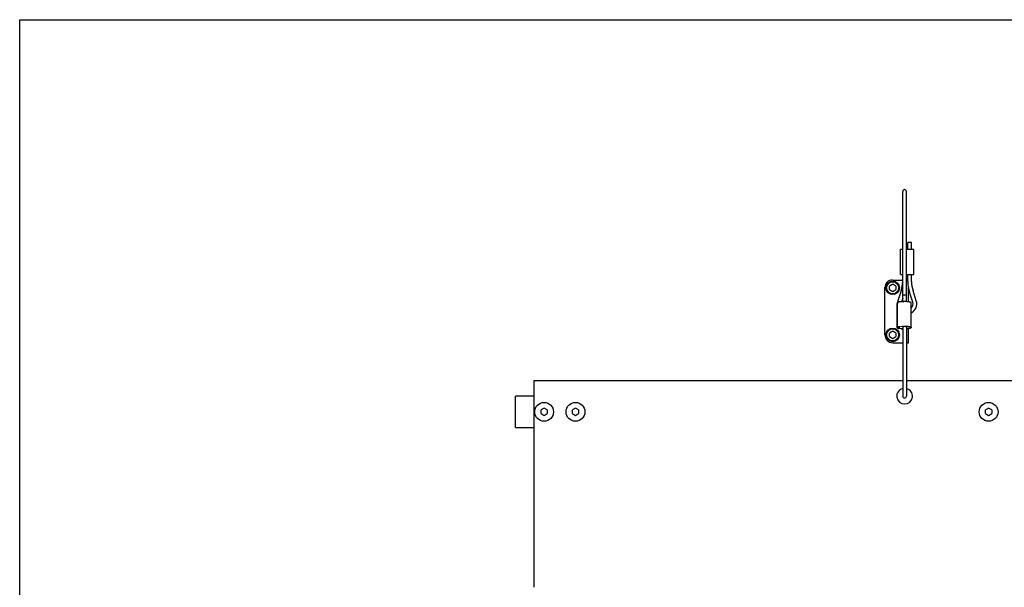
# Model space of a CAD drawing. Header units: inches. Extents: x 0 to 44, y 0 to 34.
# Tile 4 of 7: x 0 to 15.7, y 25 to 34. Entities that reach past the tile are written whole.
import ezdxf

# ---------------------------------------------------------------- set-up
doc = ezdxf.new("R2010")
doc.units = ezdxf.units.IN
doc.header["$LTSCALE"] = 2.42
doc.header["$MEASUREMENT"] = 0
doc.layers.get('0').update_dxf_attribs({"linetype": 'CONTINUOUS'})
for name, color, linetype in [('300774M_BL0', 7, 'CONTINUOUS'), ('301300_BL1', 7, 'CONTINUOUS'), ('804_506_BL17', 7, 'CONTINUOUS'), ('807_1085_BL18', 7, 'CONTINUOUS'), ('807_1085_BL19', 7, 'CONTINUOUS'), ('807_1086_BL12', 7, 'CONTINUOUS'), ('910408M_BL14', 7, 'CONTINUOUS'), ('910408M_BL2', 7, 'CONTINUOUS'), ('910408M_BL3', 7, 'CONTINUOUS'), ('920306M_BL15', 7, 'CONTINUOUS'), ('920306M_BL16', 7, 'CONTINUOUS')]:
    doc.layers.add(name, color=color, linetype=linetype)

# ---------------------------------------------------------------- blocks, each defined once
blk = doc.blocks.new('300774M_BL0', base_point=(8.192, 21.218))
at = {"layer": '300774M_BL0', "color": 7, "linetype": 'CONTINUOUS'}
for p, q in [((7.906, 27.5), (7.906, 28)), ((8.206, 28), (7.906, 28)), ((7.906, 27.5), (8.206, 27.5)), ((7.906, 14.686), (7.906, 14.436)), ((7.906, 14.686), (8.205, 14.686)), ((7.906, 14.436), (8.287, 14.436)), ((8.286, 14.439), (8.279, 14.436)), ((8.286, 14.439), (8.286, 14.439)), ((8.287, 14.436), (8.287, 14.436)), ((8.287, 14.436), (8.287, 14.436)), ((8.444, 14.437), (8.442, 14.437)), ((8.443, 14.437), (8.444, 14.436)), ((8.444, 14.436), (8.444, 14.437)), ((8.444, 14.436), (8.477, 14.436)), ((8.452, 14.436), (8.446, 14.438))]:
    blk.add_line(p, q, dxfattribs=at)
blk.add_arc((8.344, 14.124), 0.331, 72.0918, 72.2329, dxfattribs=at)
for points, knots in [([(8.365, 14.452), (8.357, 14.452), (8.341, 14.451), (8.319, 14.447), (8.301, 14.443), (8.291, 14.44), (8.286, 14.439)], [0, 0, 0, 0, 0.309934, 0.594199, 0.830705, 1, 1, 1, 1]), ([(8.445, 14.439), (8.44, 14.44), (8.43, 14.443), (8.416, 14.447), (8.402, 14.449), (8.39, 14.451), (8.378, 14.452), (8.37, 14.452), (8.365, 14.452)], [0, 0, 0, 0, 0.169187, 0.405635, 0.543117, 0.689959, 0.84335, 1, 1, 1, 1]), ([(8.365, 14.449), (8.363, 14.449), (8.358, 14.449), (8.349, 14.448), (8.338, 14.447), (8.325, 14.446), (8.311, 14.443), (8.299, 14.44), (8.29, 14.437), (8.287, 14.436)], [0, 0, 0, 0, 0.091, 0.181342, 0.356635, 0.520223, 0.667066, 0.89237, 1, 1, 1, 1]), ([(8.442, 14.437), (8.439, 14.438), (8.43, 14.44), (8.413, 14.444), (8.395, 14.447), (8.379, 14.449), (8.37, 14.449), (8.365, 14.449)], [0, 0, 0, 0, 0.129937, 0.359396, 0.660353, 0.827681, 1, 1, 1, 1])]:
    blk.add_open_spline(points, degree=3, knots=knots, dxfattribs=at)
blk = doc.blocks.new('301300_BL1', base_point=(21.493, 20.123))
at = {"layer": '301300_BL1', "color": 7, "linetype": 'CONTINUOUS'}
for p, q in [((8.206, 24.954), (8.206, 28.25)), ((8.206, 28.25), (14.085, 28.25)), ((14.145, 28.25), (16.115, 28.25)), ((8.206, 24.953), (8.206, 24.954))]:
    blk.add_line(p, q, dxfattribs=at)
blk.add_arc((14.115, 28), 0.125, 103.9494, 76.05, dxfattribs=at)
blk = doc.blocks.new('910408M_BL2', base_point=(8.364, 21.342))
at = {"layer": '910408M_BL2', "color": 7, "linetype": 'CONTINUOUS'}
for p, q in [((8.365, 27.807), (8.316, 27.779)), ((8.415, 27.779), (8.365, 27.807)), ((8.316, 27.722), (8.316, 27.779)), ((8.316, 27.722), (8.365, 27.693)), ((8.365, 27.693), (8.415, 27.722)), ((8.415, 27.779), (8.415, 27.722)), ((8.216, 14.806), (8.216, 14.791)), ((8.515, 14.806), (8.216, 14.806)), ((8.425, 14.878), (8.306, 14.878)), ((8.515, 14.806), (8.515, 14.791))]:
    blk.add_line(p, q, dxfattribs=at)
blk.add_circle((8.365, 27.75), 0.15, dxfattribs=at)
for centre, start, end in [((8.306, 14.785), 90.0001, 166.7094), ((8.425, 14.785), 13.2906, 89.9999)]:
    blk.add_arc(centre, 0.093, start, end, dxfattribs=at)
blk = doc.blocks.new('910408M_BL3', base_point=(8.864, 21.342))
at = {"layer": '910408M_BL3', "color": 7, "linetype": 'CONTINUOUS'}
for p, q in [((8.865, 27.807), (8.816, 27.779)), ((8.915, 27.779), (8.865, 27.807)), ((8.816, 27.722), (8.816, 27.779)), ((8.816, 27.722), (8.865, 27.693)), ((8.865, 27.693), (8.915, 27.722)), ((8.915, 27.779), (8.915, 27.722)), ((8.716, 14.806), (8.716, 14.791)), ((9.015, 14.806), (8.716, 14.806)), ((8.925, 14.878), (8.806, 14.878)), ((9.015, 14.806), (9.015, 14.791))]:
    blk.add_line(p, q, dxfattribs=at)
blk.add_circle((8.865, 27.75), 0.15, dxfattribs=at)
for centre, start, end in [((8.806, 14.785), 90.0001, 166.7094), ((8.925, 14.785), 13.2906, 89.9999)]:
    blk.add_arc(centre, 0.093, start, end, dxfattribs=at)
blk = doc.blocks.new('807_1086_BL12', base_point=(25.826, 22.484))
at = {"layer": '807_1086_BL12', "color": 7, "linetype": 'CONTINUOUS'}
for p, q in [((14.085, 29.506), (14.085, 31.263)), ((14.145, 29.506), (14.145, 31.263)), ((14.26, 30.338), (14.145, 30.338)), ((14.165, 30.338), (14.165, 30.451)), ((14.225, 30.451), (14.165, 30.451)), ((14.225, 30.338), (14.225, 30.451)), ((14.26, 29.938), (14.26, 30.338)), ((14.145, 29.938), (14.26, 29.938)), ((14.165, 29.826), (14.165, 29.938)), ((14.225, 29.826), (14.225, 29.938)), ((14.061, 29.677), (14.008, 29.519)), ((14.085, 29.56), (14.067, 29.504)), ((14.246, 29.5), (14.193, 29.658)), ((14.302, 29.519), (14.25, 29.677)), ((14.078, 29.505), (14.061, 29.503)), ((14.004, 29.1), (14.004, 29.101)), ((14.061, 29.075), (14.021, 29.08)), ((14.085, 29.102), (14.085, 28)), ((14.145, 29.102), (14.145, 28))]:
    blk.add_line(p, q, dxfattribs=at)
for centre, radius, start, end in [((14.115, 31.263), 0.03, 0, 180), ((13.615, 29.826), 0.47, 341.5078, 360), ((14.695, 29.826), 0.53, 180, 198.4922), ((14.695, 29.826), 0.47, 180, 198.4922), ((14.155, 29.47), 0.155, 161.5078, 176.1598), ((14.113, 29.067), 0.439, 93.3002, 94.4783), ((14.115, 29.013), 0.494, 89.9925, 93.2529), ((14.115, 29.003), 0.503, 89.2982, 89.9998), ((14.115, 29.004), 0.502, 88.9172, 89.2985), ((14.155, 29.47), 0.155, 295.1194, 18.4922), ((14.155, 29.47), 0.095, 313.8448, 18.4922), ((14.102, 29.398), 0.326, 262.8689, 263.0068), ((14.105, 29.428), 0.356, 263.0276, 264.2562), ((14.108, 29.457), 0.385, 264.2524, 264.7275), ((14.112, 29.496), 0.424, 264.7557, 266.4591), ((14.118, 29.509), 0.437, 273.552, 274.0869), ((14.119, 29.5), 0.428, 274.0875, 274.2585), ((14.12, 29.492), 0.42, 274.2581, 274.5534), ((14.12, 29.483), 0.411, 274.5535, 274.8137), ((14.115, 28), 0.03, 180, 360)]:
    blk.add_arc(centre, radius, start, end, dxfattribs=at)
for points, knots in [([(14.115, 29.609), (14.114, 29.609), (14.11, 29.609), (14.104, 29.609), (14.099, 29.608), (14.095, 29.608), (14.092, 29.607), (14.091, 29.607), (14.089, 29.606), (14.088, 29.606), (14.087, 29.605), (14.086, 29.604), (14.086, 29.604), (14.085, 29.603), (14.085, 29.603)], [0, 0, 0, 0, 0.185031, 0.36379, 0.528944, 0.674818, 0.738996, 0.796658, 0.847363, 0.890854, 0.92716, 0.956597, 0.980123, 1, 1, 1, 1]), ([(14.145, 29.603), (14.145, 29.603), (14.145, 29.604), (14.145, 29.604), (14.144, 29.605), (14.143, 29.606), (14.142, 29.606), (14.14, 29.607), (14.139, 29.607), (14.136, 29.608), (14.132, 29.608), (14.127, 29.609), (14.121, 29.609), (14.117, 29.609), (14.115, 29.609)], [0, 0, 0, 0, 0.019876, 0.043405, 0.072844, 0.109146, 0.152637, 0.203346, 0.261007, 0.325184, 0.471061, 0.636222, 0.814982, 1, 1, 1, 1]), ([(14.17, 29.503), (14.162, 29.504), (14.148, 29.506), (14.133, 29.506), (14.125, 29.506)], [0, 0, 0, 0, 0.482337, 1, 1, 1, 1]), ([(14.004, 29.101), (14.004, 29.101), (14.004, 29.101), (14.004, 29.102), (14.004, 29.102), (14.005, 29.102)], [0, 0, 0, 0, 0.219812, 0.453184, 1, 1, 1, 1]), ([(14.007, 29.098), (14.007, 29.098), (14.006, 29.098), (14.005, 29.099), (14.004, 29.1), (14.004, 29.1)], [0, 0, 0, 0, 0.332805, 0.606317, 1, 1, 1, 1]), ([(14.004, 29.086), (14.004, 29.086), (14.004, 29.087), (14.004, 29.088), (14.005, 29.088), (14.007, 29.089), (14.008, 29.09), (14.01, 29.09), (14.012, 29.091), (14.015, 29.092), (14.02, 29.092), (14.026, 29.093), (14.032, 29.093), (14.037, 29.093), (14.039, 29.093)], [0, 0, 0, 0, 0.019879, 0.043393, 0.072782, 0.109078, 0.152571, 0.203241, 0.260893, 0.325096, 0.470997, 0.636148, 0.814874, 1, 1, 1, 1]), ([(14.021, 29.08), (14.02, 29.08), (14.017, 29.08), (14.014, 29.081), (14.011, 29.082), (14.008, 29.082), (14.006, 29.083), (14.005, 29.084), (14.004, 29.085), (14.004, 29.085), (14.004, 29.086), (14.004, 29.086), (14.004, 29.086)], [0, 0, 0, 0, 0.198432, 0.379493, 0.539918, 0.677405, 0.790847, 0.880051, 0.916197, 0.947426, 0.974805, 1, 1, 1, 1]), ([(14.005, 29.102), (14.005, 29.103), (14.006, 29.103), (14.007, 29.104), (14.009, 29.105), (14.011, 29.105), (14.015, 29.106), (14.019, 29.107), (14.021, 29.107)], [0, 0, 0, 0, 0.069243, 0.154773, 0.257188, 0.376235, 0.66143, 1, 1, 1, 1]), ([(14.039, 29.093), (14.036, 29.093), (14.029, 29.094), (14.022, 29.094), (14.016, 29.095), (14.013, 29.096), (14.01, 29.097), (14.008, 29.097), (14.007, 29.098)], [0, 0, 0, 0, 0.305034, 0.586803, 0.712066, 0.823881, 0.920349, 1, 1, 1, 1]), ([(14.115, 29.108), (14.114, 29.108), (14.11, 29.108), (14.104, 29.108), (14.099, 29.107), (14.095, 29.106), (14.092, 29.106), (14.091, 29.105), (14.089, 29.105), (14.088, 29.104), (14.087, 29.104), (14.086, 29.103), (14.086, 29.102), (14.085, 29.102), (14.085, 29.102)], [0, 0, 0, 0, 0.185031, 0.36379, 0.528944, 0.674818, 0.738996, 0.796658, 0.847363, 0.890854, 0.92716, 0.956597, 0.980123, 1, 1, 1, 1]), ([(14.115, 29.115), (14.122, 29.115), (14.136, 29.115), (14.155, 29.114), (14.171, 29.112), (14.182, 29.11), (14.19, 29.109), (14.196, 29.107), (14.203, 29.106), (14.208, 29.104), (14.212, 29.102), (14.216, 29.1), (14.218, 29.098), (14.219, 29.097), (14.22, 29.096), (14.22, 29.095), (14.22, 29.094), (14.22, 29.093)], [0, 0, 0, 0, 0.185192, 0.363667, 0.528756, 0.604466, 0.674699, 0.738875, 0.796502, 0.847181, 0.89069, 0.926979, 0.956392, 0.968825, 0.980002, 0.99025, 1, 1, 1, 1]), ([(14.145, 29.102), (14.145, 29.102), (14.145, 29.102), (14.145, 29.103), (14.144, 29.104), (14.143, 29.104), (14.142, 29.105), (14.14, 29.105), (14.139, 29.106), (14.136, 29.106), (14.132, 29.107), (14.127, 29.108), (14.121, 29.108), (14.117, 29.108), (14.115, 29.108)], [0, 0, 0, 0, 0.019876, 0.043405, 0.072844, 0.109146, 0.152637, 0.203346, 0.261007, 0.325184, 0.471061, 0.636222, 0.814982, 1, 1, 1, 1]), ([(14.22, 29.091), (14.219, 29.09), (14.219, 29.089), (14.217, 29.088), (14.215, 29.087), (14.213, 29.085), (14.21, 29.084), (14.205, 29.082), (14.199, 29.08), (14.189, 29.078), (14.179, 29.076), (14.167, 29.074), (14.159, 29.074), (14.155, 29.073)], [0, 0, 0, 0, 0.026034, 0.056334, 0.091535, 0.13199, 0.177851, 0.229117, 0.347515, 0.485986, 0.642593, 0.814874, 1, 1, 1, 1]), ([(14.22, 29.093), (14.22, 29.093), (14.22, 29.092), (14.22, 29.091), (14.22, 29.091)], [0, 0, 0, 0, 0.482888, 1, 1, 1, 1])]:
    blk.add_open_spline(points, degree=3, knots=knots, dxfattribs=at)
blk = doc.blocks.new('910408M_BL14', base_point=(15.454, 21.342))
at = {"layer": '910408M_BL14', "color": 7, "linetype": 'CONTINUOUS'}
for p, q in [((15.455, 27.807), (15.406, 27.779)), ((15.505, 27.779), (15.455, 27.807)), ((15.406, 27.722), (15.406, 27.779)), ((15.406, 27.722), (15.455, 27.693)), ((15.455, 27.693), (15.505, 27.722)), ((15.505, 27.779), (15.505, 27.722)), ((15.605, 14.806), (15.306, 14.806)), ((15.306, 14.806), (15.306, 14.791)), ((15.515, 14.878), (15.396, 14.878)), ((15.605, 14.806), (15.605, 14.791))]:
    blk.add_line(p, q, dxfattribs=at)
blk.add_circle((15.455, 27.75), 0.15, dxfattribs=at)
for centre, start, end in [((15.396, 14.785), 90.0001, 166.7094), ((15.515, 14.785), 13.2906, 89.9999)]:
    blk.add_arc(centre, 0.093, start, end, dxfattribs=at)
blk = doc.blocks.new('920306M_BL15', base_point=(25.091, 21.489))
at = {"layer": '920306M_BL15', "color": 7, "linetype": 'CONTINUOUS'}
for p, q in [((13.925, 29.783), (13.876, 29.755)), ((13.876, 29.698), (13.876, 29.755)), ((13.876, 29.698), (13.925, 29.67)), ((13.975, 29.755), (13.925, 29.783)), ((13.925, 29.67), (13.975, 29.698)), ((13.975, 29.755), (13.975, 29.698))]:
    blk.add_line(p, q, dxfattribs=at)
for radius in [0.108, 0.0965]:
    blk.add_circle((13.925, 29.726), radius, dxfattribs=at)
blk = doc.blocks.new('920306M_BL16', base_point=(24.691, 21.114))
at = {"layer": '920306M_BL16', "color": 7, "linetype": 'CONTINUOUS'}
for p, q in [((13.925, 29.033), (13.876, 29.005)), ((13.876, 28.948), (13.876, 29.005)), ((13.876, 28.948), (13.925, 28.92)), ((13.975, 29.005), (13.925, 29.033)), ((13.925, 28.92), (13.975, 28.948)), ((13.975, 29.005), (13.975, 28.948))]:
    blk.add_line(p, q, dxfattribs=at)
for radius in [0.108, 0.0965]:
    blk.add_circle((13.925, 28.976), radius, dxfattribs=at)
blk = doc.blocks.new('804_506_BL17', base_point=(25.091, 21.586))
at = {"layer": '804_506_BL17', "color": 7, "linetype": 'CONTINUOUS'}
for p, q in [((13.92, 29.851), (14.085, 29.851)), ((14.145, 29.851), (14.165, 29.851)), ((13.8, 28.976), (13.8, 29.731)), ((14.175, 29.503), (14.175, 29.725)), ((14.175, 28.851), (14.175, 29.076)), ((13.925, 28.851), (14.085, 28.851)), ((14.145, 28.851), (14.175, 28.851))]:
    blk.add_line(p, q, dxfattribs=at)
for centre, radius, start, end in [((13.92, 29.731), 0.12, 90, 180), ((13.925, 28.976), 0.125, 180, 270)]:
    blk.add_arc(centre, radius, start, end, dxfattribs=at)
blk = doc.blocks.new('807_1085_BL18', base_point=(25.017, 21.964))
at = {"layer": '807_1085_BL18', "color": 7, "linetype": 'CONTINUOUS'}
for p, q in [((13.998, 29.086), (13.998, 29.477)), ((14.002, 29.481), (14.001, 29.48)), ((14.002, 29.103), (14.002, 29.494)), ((14.023, 29.501), (14.016, 29.5)), ((14.083, 29.505), (14.03, 29.502)), ((14.115, 29.507), (14.115, 29.507)), ((14.221, 29.487), (14.22, 29.489)), ((14.221, 29.094), (14.221, 29.485)), ((14.004, 29.082), (14.001, 29.083)), ((14.002, 29.09), (14.004, 29.09)), ((14.004, 29.09), (14.006, 29.091)), ((14.073, 29.074), (14.022, 29.078)), ((14.03, 29.111), (14.083, 29.114)), ((14.219, 29.098), (14.221, 29.096)), ((14.221, 29.091), (14.22, 29.09))]:
    blk.add_line(p, q, dxfattribs=at)
for centre, radius, start, end in [((14.04, 29.354), 0.148, 93.9252, 96.7284), ((14.116, 29.024), 0.482, 90.0962, 93.9164), ((14.116, 29.002), 0.504, 89.3888, 90.0888), ((14.129, 29.175), 0.332, 82.9984, 83.1662), ((14.004, 29.103), 0.00176, 180.0401, 190.4377), ((14.035, 29.217), 0.139, 263.1644, 264.6282), ((14.038, 28.911), 0.183, 90.5479, 93.6701), ((14.038, 28.902), 0.193, 89.7704, 90.577), ((14.038, 28.903), 0.191, 89.3886, 89.7706), ((14.112, 29.494), 0.422, 264.6519, 266.3611), ((14.119, 29.512), 0.44, 273.4464, 273.976), ((14.12, 29.501), 0.429, 273.9766, 274.1504), ((14.121, 29.49), 0.418, 274.1478, 274.7022)]:
    blk.add_arc(centre, radius, start, end, dxfattribs=at)
for points, knots in [([(14.001, 29.48), (14, 29.48), (14, 29.48), (14, 29.479), (13.999, 29.479), (13.999, 29.479), (13.999, 29.478), (13.998, 29.478), (13.998, 29.478), (13.998, 29.477), (13.998, 29.477)], [0, 0, 0, 0, 0.167602, 0.320712, 0.459947, 0.586297, 0.701196, 0.806609, 0.905132, 1, 1, 1, 1]), ([(14.016, 29.5), (14.015, 29.5), (14.013, 29.5), (14.01, 29.499), (14.008, 29.498), (14.007, 29.498), (14.006, 29.497), (14.005, 29.497), (14.004, 29.497), (14.004, 29.496), (14.003, 29.496), (14.003, 29.495), (14.003, 29.495), (14.002, 29.494), (14.002, 29.494), (14.002, 29.494)], [0, 0, 0, 0, 0.198331, 0.376895, 0.534088, 0.604339, 0.668889, 0.727714, 0.780865, 0.828464, 0.870755, 0.908183, 0.941446, 0.971577, 1, 1, 1, 1]), ([(14.169, 29.504), (14.165, 29.504), (14.157, 29.505), (14.146, 29.506), (14.134, 29.506), (14.126, 29.507), (14.122, 29.507)], [0, 0, 0, 0, 0.235873, 0.483331, 0.739215, 1, 1, 1, 1]), ([(14.22, 29.489), (14.219, 29.489), (14.218, 29.49), (14.217, 29.491), (14.215, 29.492), (14.213, 29.493), (14.211, 29.494), (14.208, 29.495), (14.205, 29.496), (14.202, 29.497), (14.199, 29.498), (14.195, 29.499), (14.192, 29.5), (14.186, 29.501), (14.179, 29.502), (14.173, 29.503), (14.17, 29.504)], [0, 0, 0, 0, 0.030964, 0.065922, 0.105151, 0.148796, 0.196931, 0.249562, 0.306641, 0.368099, 0.433826, 0.503687, 0.577536, 0.6552, 0.821189, 1, 1, 1, 1]), ([(14.221, 29.485), (14.221, 29.485), (14.221, 29.485), (14.221, 29.486), (14.221, 29.487), (14.221, 29.487)], [0, 0, 0, 0, 0.241403, 0.486413, 1, 1, 1, 1]), ([(13.998, 29.086), (13.998, 29.086), (13.998, 29.087), (13.999, 29.087), (13.999, 29.087), (13.999, 29.088), (14, 29.088), (14.001, 29.089), (14.001, 29.089), (14.002, 29.09), (14.002, 29.09)], [0, 0, 0, 0, 0.08347, 0.172547, 0.271792, 0.38444, 0.512612, 0.657545, 0.819898, 1, 1, 1, 1]), ([(14.001, 29.083), (14.001, 29.083), (14, 29.083), (14, 29.084), (13.999, 29.084), (13.999, 29.085), (13.999, 29.085), (13.998, 29.085), (13.998, 29.086), (13.998, 29.086), (13.998, 29.086)], [0, 0, 0, 0, 0.169842, 0.324554, 0.46476, 0.591395, 0.705843, 0.810132, 0.90703, 1, 1, 1, 1]), ([(14.002, 29.103), (14.002, 29.103), (14.002, 29.103), (14.003, 29.103), (14.003, 29.104), (14.003, 29.104), (14.004, 29.105), (14.004, 29.105), (14.005, 29.106), (14.007, 29.106), (14.008, 29.107), (14.01, 29.108), (14.012, 29.108), (14.014, 29.109), (14.016, 29.109), (14.02, 29.11), (14.024, 29.11), (14.028, 29.11), (14.03, 29.111)], [0, 0, 0, 0, 0.011059, 0.022483, 0.034599, 0.047679, 0.077482, 0.113063, 0.154952, 0.203352, 0.258277, 0.319584, 0.387058, 0.46039, 0.539207, 0.623106, 0.804365, 1, 1, 1, 1]), ([(14.004, 29.1), (14.004, 29.101), (14.003, 29.101), (14.003, 29.101), (14.003, 29.102), (14.002, 29.102), (14.002, 29.102)], [0, 0, 0, 0, 0.297733, 0.559246, 0.790344, 1, 1, 1, 1]), ([(14.008, 29.098), (14.008, 29.099), (14.007, 29.099), (14.006, 29.099), (14.005, 29.1), (14.004, 29.1), (14.004, 29.1)], [0, 0, 0, 0, 0.295577, 0.560684, 0.795298, 1, 1, 1, 1]), ([(14.018, 29.079), (14.017, 29.079), (14.014, 29.079), (14.011, 29.08), (14.008, 29.081), (14.006, 29.081), (14.005, 29.082), (14.004, 29.082)], [0, 0, 0, 0, 0.289843, 0.555293, 0.792946, 0.900456, 1, 1, 1, 1]), ([(14.006, 29.091), (14.007, 29.091), (14.008, 29.091), (14.01, 29.092), (14.013, 29.092), (14.016, 29.093), (14.021, 29.094), (14.024, 29.094), (14.026, 29.094)], [0, 0, 0, 0, 0.099248, 0.207134, 0.323107, 0.446535, 0.712895, 1, 1, 1, 1]), ([(14.04, 29.094), (14.039, 29.094), (14.035, 29.094), (14.031, 29.095), (14.027, 29.095), (14.024, 29.095), (14.021, 29.096), (14.018, 29.096), (14.014, 29.097), (14.011, 29.097), (14.009, 29.098), (14.008, 29.098), (14.008, 29.098)], [0, 0, 0, 0, 0.149489, 0.296009, 0.437251, 0.505281, 0.571265, 0.696163, 0.810199, 0.911876, 0.957696, 1, 1, 1, 1]), ([(14.083, 29.114), (14.086, 29.114), (14.092, 29.115), (14.102, 29.115), (14.112, 29.115), (14.118, 29.115), (14.122, 29.115)], [0, 0, 0, 0, 0.244354, 0.493884, 0.74648, 1, 1, 1, 1]), ([(14.122, 29.115), (14.124, 29.115), (14.13, 29.115), (14.139, 29.115), (14.147, 29.114), (14.155, 29.114), (14.163, 29.113), (14.17, 29.112), (14.177, 29.111), (14.184, 29.11), (14.19, 29.109), (14.196, 29.108), (14.202, 29.106), (14.206, 29.105), (14.208, 29.104), (14.21, 29.103), (14.212, 29.102), (14.214, 29.102), (14.215, 29.101), (14.217, 29.1), (14.218, 29.099), (14.219, 29.098), (14.219, 29.098)], [0, 0, 0, 0, 0.085465, 0.170091, 0.253265, 0.334472, 0.413214, 0.488994, 0.561338, 0.629807, 0.693992, 0.753525, 0.808082, 0.857395, 0.880024, 0.901276, 0.921139, 0.939614, 0.956708, 0.972443, 0.986854, 1, 1, 1, 1]), ([(14.221, 29.096), (14.221, 29.096), (14.221, 29.095), (14.221, 29.094), (14.221, 29.094), (14.221, 29.094)], [0, 0, 0, 0, 0.516728, 0.760663, 1, 1, 1, 1]), ([(14.221, 29.094), (14.221, 29.093), (14.221, 29.092), (14.221, 29.092), (14.221, 29.091)], [0, 0, 0, 0, 0.488219, 1, 1, 1, 1])]:
    blk.add_open_spline(points, degree=3, knots=knots, dxfattribs=at)
blk.add_open_spline([(14.221, 29.094), (14.221, 29.094), (14.221, 29.094), (14.221, 29.094)], degree=3, dxfattribs=at)
blk = doc.blocks.new('807_1085_BL19', base_point=(25.459, 21.99))
at = {"layer": '807_1085_BL19', "color": 7, "linetype": 'CONTINUOUS'}
for p, q in [((14.05, 29.938), (14.05, 30.338)), ((14.085, 30.338), (14.05, 30.338)), ((14.253, 30.338), (14.145, 30.338)), ((14.05, 29.938), (14.085, 29.938)), ((14.145, 29.938), (14.252, 29.938))]:
    blk.add_line(p, q, dxfattribs=at)

msp = doc.modelspace()

# ---------------------------------------------------------------- linework, layer by layer
at = {"color": 7, "linetype": 'CONTINUOUS'}
for p, q in [((0, 0), (0, 34)), ((0, 34), (44, 34))]:
    msp.add_line(p, q, dxfattribs=at)

# ---------------------------------------------------------------- block references
at = {"layer": '300774M_BL0'}
msp.add_blockref('300774M_BL0', (8.192, 21.218), dxfattribs=at)
at = {"layer": '301300_BL1'}
msp.add_blockref('301300_BL1', (21.493, 20.123), dxfattribs=at)
at = {"layer": '804_506_BL17'}
msp.add_blockref('804_506_BL17', (25.091, 21.586), dxfattribs=at)
at = {"layer": '807_1085_BL18'}
msp.add_blockref('807_1085_BL18', (25.017, 21.964), dxfattribs=at)
at = {"layer": '807_1085_BL19'}
msp.add_blockref('807_1085_BL19', (25.459, 21.99), dxfattribs=at)
at = {"layer": '807_1086_BL12'}
msp.add_blockref('807_1086_BL12', (25.826, 22.484), dxfattribs=at)
at = {"layer": '910408M_BL14'}
msp.add_blockref('910408M_BL14', (15.454, 21.342), dxfattribs=at)
at = {"layer": '910408M_BL2'}
msp.add_blockref('910408M_BL2', (8.364, 21.342), dxfattribs=at)
at = {"layer": '910408M_BL3'}
msp.add_blockref('910408M_BL3', (8.864, 21.342), dxfattribs=at)
at = {"layer": '920306M_BL15'}
msp.add_blockref('920306M_BL15', (25.091, 21.489), dxfattribs=at)
at = {"layer": '920306M_BL16'}
msp.add_blockref('920306M_BL16', (24.691, 21.114), dxfattribs=at)

doc.saveas('drawing.dxf')
